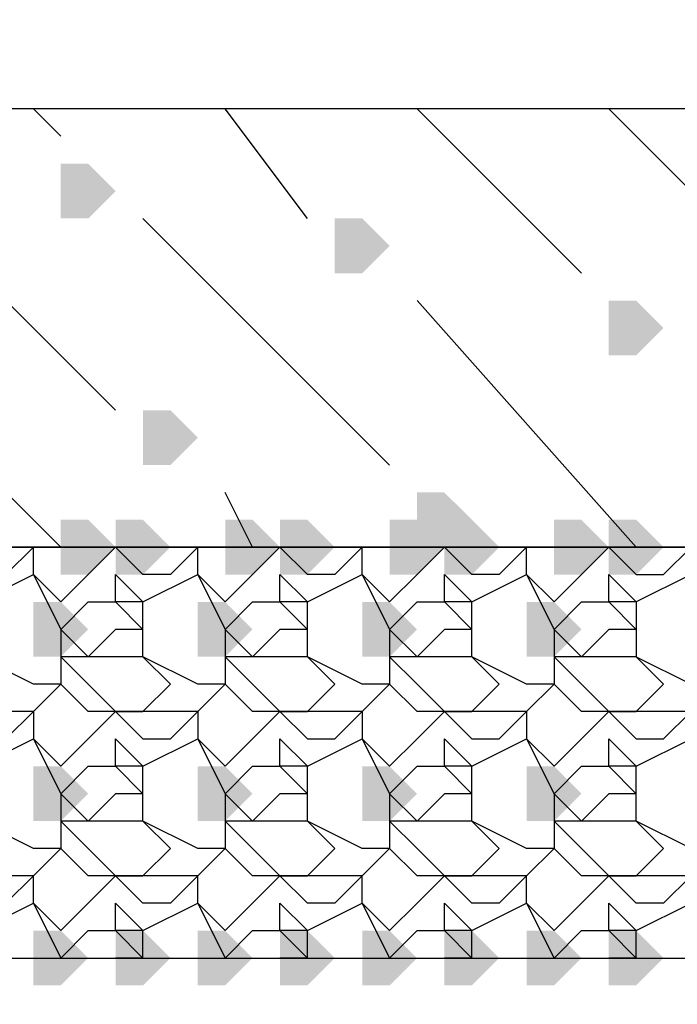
# Model space of a CAD drawing. Header units: millimetres. Extents: x 363306 to 7757304, y 1022887 to 1207196.
# Tile 86 of 256: x 792428 to 792580, y 1076331 to 1076559. Entities that reach past the tile are written whole.
import ezdxf

# ---------------------------------------------------------------- set-up
doc = ezdxf.new("R2010")
doc.units = ezdxf.units.MM
doc.layers.add('0 @ 100', color=7, linetype='Continuous')
doc.layers.add('ACO-текст', color=7, linetype='Continuous', lineweight=20)
doc.styles.add('PDF ISOCPEUR Italic', font='isocpeui.ttf')
doc.styles.add('ГОСТ 2.304', font='isocpeui.ttf')

msp = doc.modelspace()

# ---------------------------------------------------------------- hatches: boundary and pattern name
for points in [[(792437.453, 1076519.54), (792437.453, 1076525.89), (792443.803, 1076525.89), (792450.153, 1076519.54), (792443.803, 1076513.19), (792437.453, 1076513.19)], [(792500.953, 1076506.84), (792500.953, 1076513.19), (792507.303, 1076513.19), (792513.653, 1076506.84), (792507.303, 1076500.49), (792500.953, 1076500.49)], [(792564.453, 1076487.79), (792564.453, 1076494.14), (792570.803, 1076494.14), (792577.153, 1076487.79), (792570.803, 1076481.44), (792564.453, 1076481.44)], [(792456.503, 1076462.39), (792456.503, 1076468.74), (792462.853, 1076468.74), (792469.203, 1076462.39), (792462.853, 1076456.04), (792456.503, 1076456.04)], [(792520.003, 1076443.34), (792520.003, 1076449.69), (792526.353, 1076449.69), (792532.703, 1076443.34), (792526.353, 1076436.991), (792520.003, 1076436.991)], [(792437.453, 1076436.991), (792437.453, 1076443.34), (792443.803, 1076443.34), (792450.153, 1076436.991), (792443.803, 1076430.641), (792437.453, 1076430.641)], [(792450.153, 1076436.991), (792450.153, 1076443.34), (792456.503, 1076443.34), (792462.853, 1076436.991), (792456.503, 1076430.641), (792450.153, 1076430.641)], [(792475.553, 1076436.991), (792475.553, 1076443.34), (792481.903, 1076443.34), (792488.253, 1076436.991), (792481.903, 1076430.641), (792475.553, 1076430.641)], [(792488.253, 1076436.991), (792488.253, 1076443.34), (792494.603, 1076443.34), (792500.953, 1076436.991), (792494.603, 1076430.641), (792488.253, 1076430.641)], [(792513.653, 1076436.991), (792513.653, 1076443.34), (792520.003, 1076443.34), (792526.353, 1076436.991), (792520.003, 1076430.641), (792513.653, 1076430.641)], [(792526.353, 1076436.991), (792526.353, 1076443.34), (792532.703, 1076443.34), (792539.053, 1076436.991), (792532.703, 1076430.641), (792526.353, 1076430.641)], [(792551.753, 1076436.991), (792551.753, 1076443.34), (792558.103, 1076443.34), (792564.453, 1076436.991), (792558.103, 1076430.641), (792551.753, 1076430.641)], [(792564.453, 1076436.991), (792564.453, 1076443.34), (792570.803, 1076443.34), (792577.153, 1076436.991), (792570.803, 1076430.641), (792564.453, 1076430.641)], [(792431.103, 1076417.941), (792431.103, 1076424.291), (792437.453, 1076424.291), (792443.803, 1076417.941), (792437.453, 1076411.591), (792431.103, 1076411.591)], [(792469.203, 1076417.941), (792469.203, 1076424.291), (792475.553, 1076424.291), (792481.903, 1076417.941), (792475.553, 1076411.591), (792469.203, 1076411.591)], [(792507.303, 1076417.941), (792507.303, 1076424.291), (792513.653, 1076424.291), (792520.003, 1076417.941), (792513.653, 1076411.591), (792507.303, 1076411.591)], [(792545.403, 1076417.941), (792545.403, 1076424.291), (792551.753, 1076424.291), (792558.103, 1076417.941), (792551.753, 1076411.591), (792545.403, 1076411.591)], [(792431.103, 1076379.841), (792431.103, 1076386.191), (792437.453, 1076386.191), (792443.803, 1076379.841), (792437.453, 1076373.491), (792431.103, 1076373.491)], [(792469.203, 1076379.841), (792469.203, 1076386.191), (792475.553, 1076386.191), (792481.903, 1076379.841), (792475.553, 1076373.491), (792469.203, 1076373.491)], [(792507.303, 1076379.841), (792507.303, 1076386.191), (792513.653, 1076386.191), (792520.003, 1076379.841), (792513.653, 1076373.491), (792507.303, 1076373.491)], [(792545.403, 1076379.841), (792545.403, 1076386.191), (792551.753, 1076386.191), (792558.103, 1076379.841), (792551.753, 1076373.491), (792545.403, 1076373.491)], [(792431.103, 1076341.741), (792431.103, 1076348.091), (792437.453, 1076348.091), (792443.803, 1076341.741), (792437.453, 1076335.391), (792431.103, 1076335.391)], [(792431.103, 1076341.741), (792431.103, 1076348.091), (792437.453, 1076348.091), (792443.803, 1076341.741), (792437.453, 1076335.391), (792431.103, 1076335.391)], [(792431.103, 1076341.741), (792431.103, 1076348.091), (792437.453, 1076348.091), (792443.803, 1076341.741), (792437.453, 1076335.391), (792431.103, 1076335.391)], [(792450.153, 1076341.741), (792450.153, 1076348.091), (792456.503, 1076348.091), (792462.853, 1076341.741), (792456.503, 1076335.391), (792450.153, 1076335.391)], [(792469.203, 1076341.741), (792469.203, 1076348.091), (792475.553, 1076348.091), (792481.903, 1076341.741), (792475.553, 1076335.391), (792469.203, 1076335.391)], [(792469.203, 1076341.741), (792469.203, 1076348.091), (792475.553, 1076348.091), (792481.903, 1076341.741), (792475.553, 1076335.391), (792469.203, 1076335.391)], [(792469.203, 1076341.741), (792469.203, 1076348.091), (792475.553, 1076348.091), (792481.903, 1076341.741), (792475.553, 1076335.391), (792469.203, 1076335.391)], [(792488.253, 1076341.741), (792488.253, 1076348.091), (792494.603, 1076348.091), (792500.953, 1076341.741), (792494.603, 1076335.391), (792488.253, 1076335.391)], [(792507.303, 1076341.741), (792507.303, 1076348.091), (792513.653, 1076348.091), (792520.003, 1076341.741), (792513.653, 1076335.391), (792507.303, 1076335.391)], [(792507.303, 1076341.741), (792507.303, 1076348.091), (792513.653, 1076348.091), (792520.003, 1076341.741), (792513.653, 1076335.391), (792507.303, 1076335.391)], [(792507.303, 1076341.741), (792507.303, 1076348.091), (792513.653, 1076348.091), (792520.003, 1076341.741), (792513.653, 1076335.391), (792507.303, 1076335.391)], [(792526.353, 1076341.741), (792526.353, 1076348.091), (792532.703, 1076348.091), (792539.053, 1076341.741), (792532.703, 1076335.391), (792526.353, 1076335.391)], [(792545.403, 1076341.741), (792545.403, 1076348.091), (792551.753, 1076348.091), (792558.103, 1076341.741), (792551.753, 1076335.391), (792545.403, 1076335.391)], [(792545.403, 1076341.741), (792545.403, 1076348.091), (792551.753, 1076348.091), (792558.103, 1076341.741), (792551.753, 1076335.391), (792545.403, 1076335.391)], [(792545.403, 1076341.741), (792545.403, 1076348.091), (792551.753, 1076348.091), (792558.103, 1076341.741), (792551.753, 1076335.391), (792545.403, 1076335.391)], [(792564.453, 1076341.741), (792564.453, 1076348.091), (792570.803, 1076348.091), (792577.153, 1076341.741), (792570.803, 1076335.391), (792564.453, 1076335.391)]]:
    msp.add_hatch(color=7).paths.add_polyline_path(points)

# ---------------------------------------------------------------- linework, layer by layer
at = {"color": 7, "lineweight": 25, "elevation": 0}
for points in [[(790498.724, 1075687.695), (795098.089, 1075687.695), (795098.089, 1076538.59), (793929.695, 1076538.59), (793929.695, 1076189.342), (794329.743, 1076189.342), (794329.743, 1075789.294), (794418.643, 1075789.294), (794418.643, 1075687.695), (792996.25, 1075687.695), (792996.25, 1075789.294), (793110.55, 1075789.294), (793110.55, 1076538.59), (791535.758, 1076538.59), (791535.758, 1075789.294), (791637.358, 1075789.294), (791637.358, 1075687.695), (791034.111, 1075687.695), (791034.111, 1075789.294), (791135.711, 1075789.294), (791135.711, 1076411.591), (790498.724, 1076392.856)], [(792437.453, 1076532.24), (792431.103, 1076538.59)], [(792494.603, 1076513.19), (792475.553, 1076538.59)], [(792558.103, 1076500.49), (792520.003, 1076538.59)], [(792621.602, 1076481.44), (792564.453, 1076538.59)], [(792450.153, 1076468.74), (792393.004, 1076525.89)], [(792513.653, 1076456.04), (792456.503, 1076513.19)], [(792520.003, 1076494.14), (792570.803, 1076436.991), (792564.453, 1076436.991), (792570.803, 1076430.641), (792577.153, 1076430.641), (792583.503, 1076436.991), (792583.503, 1076430.641), (792570.803, 1076424.291), (792570.803, 1076417.941), (792570.803, 1076411.591), (792583.503, 1076405.241), (792589.853, 1076405.241), (792589.853, 1076411.591), (792589.853, 1076417.941), (792583.503, 1076430.641), (792589.853, 1076424.291), (792596.203, 1076430.641), (792602.553, 1076436.991), (792608.902, 1076430.641), (792615.252, 1076430.641), (792621.602, 1076436.991), (792615.252, 1076436.991), (792583.503, 1076475.09)], [(792412.054, 1076462.39), (792437.453, 1076436.991), (792431.103, 1076436.991), (792424.753, 1076430.641), (792418.404, 1076430.641), (792412.054, 1076436.991), (792405.704, 1076430.641), (792399.354, 1076424.291), (792393.004, 1076430.641), (792393.004, 1076436.991), (792399.354, 1076436.991)], [(792589.853, 1076436.991), (792583.503, 1076436.991), (792577.153, 1076436.991), (792570.803, 1076436.991), (792564.453, 1076436.991), (792558.103, 1076430.641), (792551.753, 1076424.291), (792545.403, 1076430.641), (792545.403, 1076436.991), (792539.053, 1076430.641), (792532.703, 1076430.641), (792526.353, 1076436.991), (792520.003, 1076430.641), (792513.653, 1076424.291), (792507.303, 1076430.641), (792507.303, 1076436.991), (792500.953, 1076430.641), (792494.603, 1076430.641), (792488.253, 1076436.991), (792481.903, 1076436.991), (792475.553, 1076449.69)], [(792513.653, 1076436.991), (792507.303, 1076436.991), (792500.953, 1076436.991), (792494.603, 1076436.991), (792488.253, 1076436.991), (792481.903, 1076430.641), (792475.553, 1076424.291), (792469.203, 1076430.641), (792475.553, 1076417.941), (792475.553, 1076411.591), (792475.553, 1076405.241), (792469.203, 1076405.241), (792456.503, 1076411.591), (792456.503, 1076417.941), (792456.503, 1076424.291), (792469.203, 1076430.641), (792469.203, 1076436.991), (792462.853, 1076430.641), (792456.503, 1076430.641), (792450.153, 1076436.991), (792443.803, 1076430.641), (792437.453, 1076424.291), (792431.103, 1076430.641), (792437.453, 1076417.941), (792437.453, 1076411.591), (792437.453, 1076405.241), (792431.103, 1076405.241), (792418.404, 1076411.591)], [(792418.404, 1076424.291), (792431.103, 1076430.641), (792431.103, 1076436.991), (792424.753, 1076436.991)], [(792475.553, 1076436.991), (792469.203, 1076436.991), (792462.853, 1076436.991), (792456.503, 1076436.991), (792450.153, 1076436.991), (792443.803, 1076436.991), (792450.153, 1076436.991), (792456.503, 1076436.991)], [(792481.903, 1076436.991), (792488.253, 1076436.991), (792494.603, 1076436.991)], [(792551.753, 1076436.991), (792545.403, 1076436.991), (792539.053, 1076436.991), (792532.703, 1076436.991), (792526.353, 1076436.991), (792520.003, 1076436.991), (792526.353, 1076436.991), (792532.703, 1076436.991)], [(792583.503, 1076398.891), (792577.153, 1076398.891), (792570.803, 1076398.891), (792564.453, 1076398.891), (792558.103, 1076398.891), (792551.753, 1076405.241), (792545.403, 1076398.891), (792539.053, 1076398.891), (792532.703, 1076398.891), (792526.353, 1076398.891), (792520.003, 1076398.891), (792513.653, 1076405.241), (792507.303, 1076398.891), (792500.953, 1076398.891), (792494.603, 1076398.891), (792488.253, 1076398.891), (792481.903, 1076398.891), (792475.553, 1076405.241), (792469.203, 1076398.891), (792462.853, 1076398.891), (792456.503, 1076398.891), (792450.153, 1076398.891), (792443.803, 1076398.891), (792437.453, 1076405.241), (792431.103, 1076398.891), (792424.753, 1076398.891)], [(792424.753, 1076392.541), (792431.103, 1076398.891), (792431.103, 1076392.541), (792437.453, 1076379.841), (792437.453, 1076373.491), (792437.453, 1076367.141), (792431.103, 1076367.141), (792418.404, 1076373.491)], [(792418.404, 1076386.191), (792431.103, 1076392.541), (792437.453, 1076386.191), (792443.803, 1076392.541), (792450.153, 1076398.891), (792456.503, 1076392.541), (792462.853, 1076392.541), (792469.203, 1076398.891), (792469.203, 1076392.541), (792475.553, 1076379.841), (792475.553, 1076373.491), (792475.553, 1076367.141), (792469.203, 1076367.141), (792456.503, 1076373.491), (792456.503, 1076379.841), (792456.503, 1076386.191), (792469.203, 1076392.541), (792475.553, 1076386.191), (792481.903, 1076392.541), (792488.253, 1076398.891), (792494.603, 1076392.541), (792500.953, 1076392.541), (792507.303, 1076398.891), (792507.303, 1076392.541), (792513.653, 1076379.841), (792513.653, 1076373.491), (792513.653, 1076367.141), (792507.303, 1076367.141), (792494.603, 1076373.491), (792494.603, 1076379.841), (792494.603, 1076386.191), (792507.303, 1076392.541), (792513.653, 1076386.191), (792520.003, 1076392.541), (792526.353, 1076398.891), (792532.703, 1076392.541), (792539.053, 1076392.541), (792545.403, 1076398.891), (792545.403, 1076392.541), (792551.753, 1076379.841), (792551.753, 1076373.491), (792551.753, 1076367.141), (792545.403, 1076367.141), (792532.703, 1076373.491), (792532.703, 1076379.841), (792532.703, 1076386.191), (792545.403, 1076392.541), (792551.753, 1076386.191), (792558.103, 1076392.541), (792564.453, 1076398.891), (792570.803, 1076392.541), (792577.153, 1076392.541), (792583.503, 1076398.891)], [(792583.503, 1076367.141), (792570.803, 1076373.491), (792570.803, 1076379.841), (792570.803, 1076386.191), (792583.503, 1076392.541)], [(792583.503, 1076360.791), (792577.153, 1076354.441), (792570.803, 1076354.441), (792564.453, 1076360.791), (792558.103, 1076354.441), (792551.753, 1076348.091), (792545.403, 1076354.441), (792545.403, 1076360.791), (792539.053, 1076360.791), (792532.703, 1076360.791), (792539.053, 1076367.141), (792532.703, 1076373.491), (792520.003, 1076373.491), (792513.653, 1076379.841), (792520.003, 1076386.191), (792526.353, 1076386.191), (792532.703, 1076379.841), (792526.353, 1076379.841), (792520.003, 1076373.491), (792513.653, 1076373.491), (792520.003, 1076367.141), (792526.353, 1076360.791), (792532.703, 1076360.791), (792526.353, 1076360.791), (792520.003, 1076360.791), (792513.653, 1076367.141), (792507.303, 1076360.791), (792500.953, 1076354.441), (792494.603, 1076354.441), (792488.253, 1076360.791), (792481.903, 1076354.441), (792475.553, 1076348.091), (792469.203, 1076354.441), (792469.203, 1076360.791), (792462.853, 1076360.791), (792456.503, 1076360.791), (792462.853, 1076367.141), (792456.503, 1076373.491), (792443.803, 1076373.491), (792437.453, 1076379.841), (792443.803, 1076386.191), (792450.153, 1076386.191), (792456.503, 1076379.841), (792450.153, 1076379.841), (792443.803, 1076373.491), (792437.453, 1076373.491), (792443.803, 1076367.141), (792450.153, 1076360.791), (792456.503, 1076360.791), (792450.153, 1076360.791), (792443.803, 1076360.791), (792437.453, 1076367.141), (792431.103, 1076360.791), (792424.753, 1076354.441)], [(792583.503, 1076360.791), (792577.153, 1076360.791), (792570.803, 1076360.791), (792577.153, 1076367.141), (792570.803, 1076373.491), (792558.103, 1076373.491), (792551.753, 1076373.491), (792558.103, 1076367.141), (792564.453, 1076360.791), (792570.803, 1076360.791), (792564.453, 1076360.791), (792558.103, 1076360.791), (792551.753, 1076367.141), (792545.403, 1076360.791), (792539.053, 1076354.441), (792532.703, 1076354.441), (792526.353, 1076360.791), (792520.003, 1076354.441), (792513.653, 1076348.091), (792507.303, 1076354.441), (792507.303, 1076360.791), (792500.953, 1076360.791), (792494.603, 1076360.791), (792500.953, 1076367.141), (792494.603, 1076373.491), (792481.903, 1076373.491), (792475.553, 1076373.491), (792481.903, 1076367.141), (792488.253, 1076360.791), (792494.603, 1076360.791), (792488.253, 1076360.791), (792481.903, 1076360.791), (792475.553, 1076367.141), (792469.203, 1076360.791), (792462.853, 1076354.441), (792456.503, 1076354.441), (792450.153, 1076360.791), (792443.803, 1076354.441), (792437.453, 1076348.091), (792431.103, 1076354.441), (792431.103, 1076360.791), (792424.753, 1076360.791)], [(792418.404, 1076348.091), (792431.103, 1076354.441), (792437.453, 1076341.741), (792443.803, 1076348.091), (792450.153, 1076348.091), (792456.503, 1076341.741), (792456.503, 1076348.091), (792469.203, 1076354.441), (792475.553, 1076341.741), (792481.903, 1076348.091), (792488.253, 1076348.091), (792488.253, 1076354.441), (792494.603, 1076348.091), (792488.253, 1076348.091), (792494.603, 1076341.741), (792494.603, 1076348.091), (792507.303, 1076354.441), (792513.653, 1076341.741), (792520.003, 1076348.091), (792526.353, 1076348.091), (792532.703, 1076341.741), (792532.703, 1076348.091), (792545.403, 1076354.441), (792551.753, 1076341.741), (792558.103, 1076348.091), (792564.453, 1076348.091), (792564.453, 1076354.441), (792570.803, 1076348.091), (792564.453, 1076348.091), (792570.803, 1076341.741), (792570.803, 1076348.091), (792583.503, 1076354.441)], [(792456.503, 1076341.741), (792450.153, 1076341.741)], [(792494.603, 1076341.741), (792488.253, 1076341.741)], [(792532.703, 1076341.741), (792526.353, 1076341.741)], [(792570.803, 1076341.741), (792564.453, 1076341.741)]]:
    msp.add_lwpolyline(points, dxfattribs=at)
for points in [[(793110.55, 1076538.59), (791535.758, 1076538.59), (791535.758, 1076436.991), (793110.55, 1076436.991)], [(793110.55, 1076436.991), (791535.758, 1076436.991), (791535.758, 1076341.741), (793110.55, 1076341.741)], [(792564.453, 1076436.991), (792558.103, 1076436.991)], [(792450.153, 1076430.641), (792456.503, 1076424.291), (792450.153, 1076424.291)], [(792488.253, 1076430.641), (792494.603, 1076424.291), (792488.253, 1076424.291)], [(792513.653, 1076417.941), (792513.653, 1076411.591), (792513.653, 1076405.241), (792507.303, 1076405.241), (792494.603, 1076411.591), (792494.603, 1076417.941), (792494.603, 1076424.291), (792507.303, 1076430.641)], [(792526.353, 1076430.641), (792532.703, 1076424.291), (792526.353, 1076424.291)], [(792551.753, 1076417.941), (792551.753, 1076411.591), (792551.753, 1076405.241), (792545.403, 1076405.241), (792532.703, 1076411.591), (792532.703, 1076417.941), (792532.703, 1076424.291), (792545.403, 1076430.641)], [(792564.453, 1076430.641), (792570.803, 1076424.291), (792564.453, 1076424.291)], [(792437.453, 1076417.941), (792443.803, 1076424.291), (792450.153, 1076424.291), (792456.503, 1076417.941), (792450.153, 1076417.941), (792443.803, 1076411.591)], [(792475.553, 1076417.941), (792481.903, 1076424.291), (792488.253, 1076424.291), (792494.603, 1076417.941), (792488.253, 1076417.941), (792481.903, 1076411.591)], [(792513.653, 1076417.941), (792520.003, 1076424.291), (792526.353, 1076424.291), (792532.703, 1076417.941), (792526.353, 1076417.941), (792520.003, 1076411.591)], [(792551.753, 1076417.941), (792558.103, 1076424.291), (792564.453, 1076424.291), (792570.803, 1076417.941), (792564.453, 1076417.941), (792558.103, 1076411.591)], [(792456.503, 1076398.891), (792462.853, 1076405.241), (792456.503, 1076411.591), (792443.803, 1076411.591), (792437.453, 1076411.591), (792443.803, 1076405.241), (792450.153, 1076398.891)], [(792494.603, 1076398.891), (792500.953, 1076405.241), (792494.603, 1076411.591), (792481.903, 1076411.591), (792475.553, 1076411.591), (792481.903, 1076405.241), (792488.253, 1076398.891)], [(792532.703, 1076398.891), (792539.053, 1076405.241), (792532.703, 1076411.591), (792520.003, 1076411.591), (792513.653, 1076411.591), (792520.003, 1076405.241), (792526.353, 1076398.891)], [(792570.803, 1076398.891), (792577.153, 1076405.241), (792570.803, 1076411.591), (792558.103, 1076411.591), (792551.753, 1076411.591), (792558.103, 1076405.241), (792564.453, 1076398.891)], [(792450.153, 1076392.541), (792456.503, 1076386.191), (792450.153, 1076386.191)], [(792488.253, 1076392.541), (792494.603, 1076386.191), (792488.253, 1076386.191)], [(792526.353, 1076392.541), (792532.703, 1076386.191), (792526.353, 1076386.191)], [(792564.453, 1076392.541), (792570.803, 1076386.191), (792564.453, 1076386.191)], [(792475.553, 1076379.841), (792481.903, 1076386.191), (792488.253, 1076386.191), (792494.603, 1076379.841), (792488.253, 1076379.841), (792481.903, 1076373.491)], [(792551.753, 1076379.841), (792558.103, 1076386.191), (792564.453, 1076386.191), (792570.803, 1076379.841), (792564.453, 1076379.841), (792558.103, 1076373.491)], [(792450.153, 1076354.441), (792456.503, 1076348.091), (792450.153, 1076348.091)], [(792526.353, 1076354.441), (792532.703, 1076348.091), (792526.353, 1076348.091)]]:
    msp.add_lwpolyline(points, close=True, dxfattribs=at)

# ---------------------------------------------------------------- texts
at = {"layer": '0 @ 100', "color": 7, "insert": (761996.908, 1075986.433), "char_height": 318.940213, "width": 19697.5359, "attachment_point": 4, "style": 'ГОСТ 2.304'}
msp.add_mtext('\\pi5457.36288;{\\fISOCPEUR|b1|i1|c204|p34;Характеристика участка строительства:\\P\\pi0;\\P}Расчетная зимняя температура воздух 15 °С.\\PСкоростной напор ветра   - 38кг/м2.\\PВес снегового покрова    - 50кг/м2.\\PКлассификация зданий по функциональной пожарной опасности - Ф 4.1 \\PКоэффициент надежности по назначению - 0.95\\P\\P^IПроектом разработано подъёмник для мало мобильных граждан населения грузоподъемностью 250 кг. скоростью 0,25 см/с. Двери шахт подъёмника противопожарные с пределом огнестойкости El 30. Подъёмники оборудованы кабинами габаритами 1500х1500 мм, ширина дверей кабины обеспечивает проезд инвалидной коляски. Для экстренных случаев подъёмник оснащен дополнительным аккумулятором и механическим спуском для безопасного спуска пассажира в нулевую отметку. Так же в дверях подъёмника установлены замки датчики которые открываются с ключевыми картами, чтобы открыть двери подъёмника.\\P^IС внешней и внутренней стороны наружных стен предусмотрено обшивка из аквапанелей толщиной 12,5мм с утеплением из минераловатной ваты на кварцевой основе, А =0,040 Вт/мС, толщиной 100мм. (по теплотехническому расчету). Наружная отделка из органическое стекло.\\P^IПодрядчик обязан предоставить заказчику сертификаты соответствия и пожарной безопасности на фасадную систему и все применяемые в данной системе материалы и изделия.\\PКонструкции, изделия и материалы применены по действующим стандартам, ТУ, сертификатам. На путях эвакуации используются отделочные материалы, соответствующие требованиям п. 5.25 ШНК 2.01.02-04.\\PОтделка стен с внутренней стороны окраска водоэмульсионными красками светлых тонов. Во внутренней и наружной отделке использованы современные отделочные материалы используемые на территории Республики Узбекистан.\\P^IКрыша - скатная из металлических профилированных листов с полимерными покрытиями с обеих сторон толщ.0,55мм по металлическим конструкциям.\\P^IПо периметру наружных стен устраивается бетонная отмостка. Бетон кл.В 7,5 шириной 1000 мм, толщиной 50 мм по гравийному основанию толщиной 100 мм -150 мм.\\P^IВсе строительно-монтажные работы вести согласно указаний соответствующих строительных норм и проекта производства работ (П.П.Р.) на основании ШНК 3.01.01 - 03 и КМК 3.01.02 - 00.', dxfattribs=at)
at = {"layer": 'ACO-текст', "insert": (672490.308, 1084593.003), "char_height": 300, "width": 19682.58846, "attachment_point": 1, "style": 'PDF ISOCPEUR Italic'}
msp.add_mtext('\\pi-600,l900,t900;{\\H1.1429x;\\C0;Примечание:}\\P1.^IОбщие указания и грунтовые условия смотри на листе КP-7. \\P2.^IСоединения пересечений стержней арматуры выполнять вязаными стальной  отожженной проволокой d=0.8-1.0мм.\\P3.^IСтыки арматуры должны иметь длину перепуска  L=600мм для d=16А400, L=800мм для d=20А400, L=900мм для d=22А400 \\P4.^IСтыки стержней внахлестку должны располагаться вразбежку. При этом площадь сечения рабочих стержней, стыкуемых в одном месте, должна быть не более 50% общей плошади сечения арматуры. \\P5.^IУказания по выполнению арматурных, опалубочных, бетонных работ, допуски при установке арматуры и опалубки, устройству рабочих швов, уходу за бетоном см. КМК 3.03.01-98.', dxfattribs=at)

doc.saveas('drawing.dxf')
